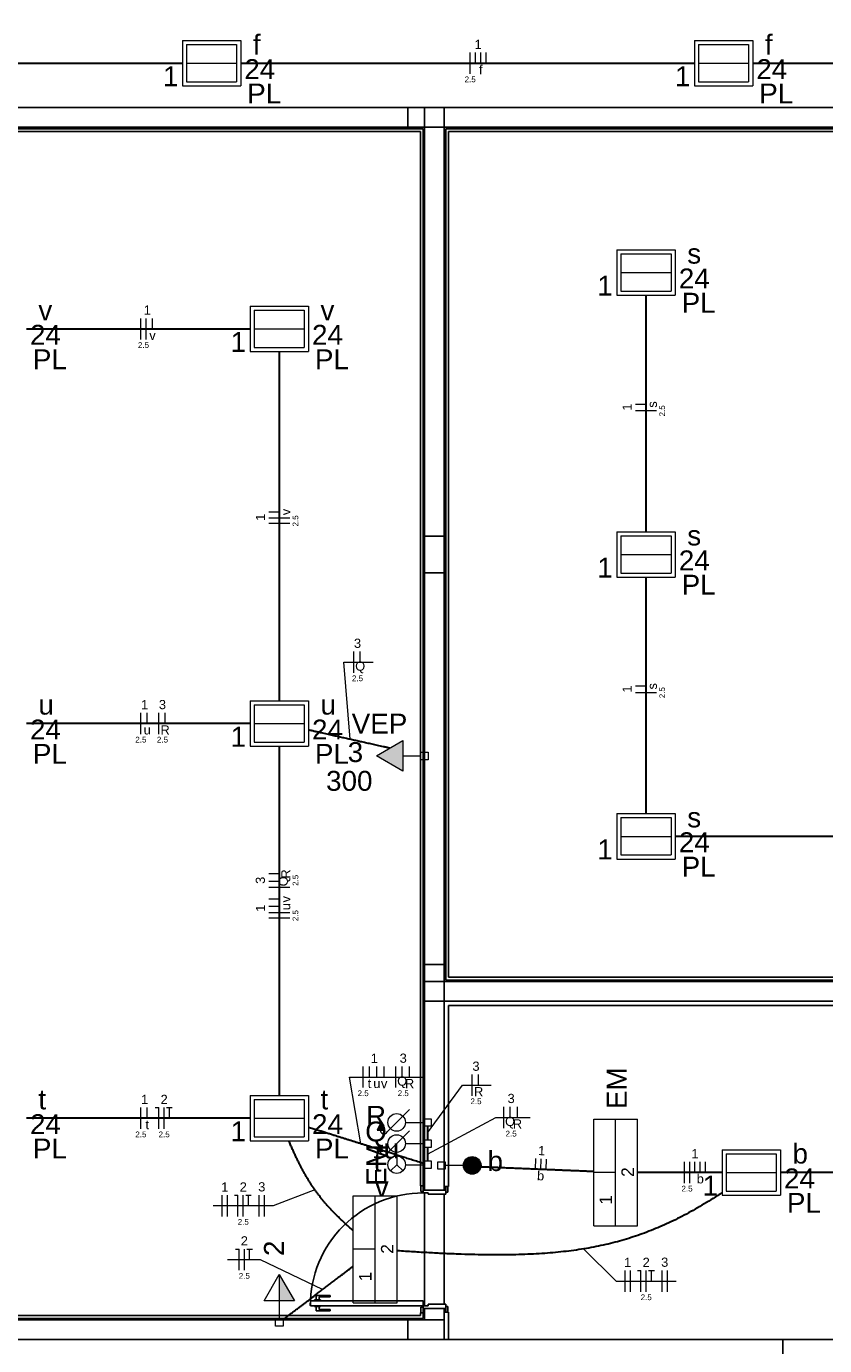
# Model space of a CAD drawing. Header units: millimetres. Extents: x -35 to 343, y 0 to 93.
# Tile 19 of 128: x -22.1 to -14.55, y 61.45 to 73.93. Entities that reach past the tile are written whole.
import ezdxf

# ---------------------------------------------------------------- set-up
doc = ezdxf.new("R2010")
doc.units = ezdxf.units.MM
for name, color, linetype, lineweight in [('EL-Condutos', 3, 'Continuous', 30), ('EL-Fios', 1, 'Continuous', 20), ('EL-Textos fios', 1, 'Continuous', 20), ('EL-Textos pontos', 2, 'Continuous', 20), ('P-SIMBOL', 3, 'Continuous', 20)]:
    doc.layers.add(name, color=color, linetype=linetype, lineweight=lineweight)
doc.styles.add('Arial', font='arial.ttf')

msp = doc.modelspace()

# ---------------------------------------------------------------- hatches: boundary and pattern name
at = {"layer": 'P-SIMBOL', "linetype": 'Continuous'}
for points in [[(-18.53902, 67.16839), (-18.78902, 67.02339), (-18.53902, 66.87939)], [(-18.75302, 63.54439), (-18.78002, 63.48539), (-18.72702, 63.48539)], [(-18.75302, 63.34439), (-18.78002, 63.28539), (-18.72702, 63.28539)], [(-17.88302, 63.23339), (-17.88302, 63.15039), (-17.96702, 63.15039), (-17.96602, 63.16339), (-17.95902, 63.18639), (-17.95102, 63.20039), (-17.94102, 63.21039), (-17.92702, 63.22139), (-17.91002, 63.22939), (-17.89302, 63.23339), (-17.88302, 63.23339)], [(-17.88302, 63.06739), (-17.88302, 63.15039), (-17.96702, 63.15039), (-17.96602, 63.13739), (-17.95902, 63.11539), (-17.95102, 63.10139), (-17.94102, 63.09039), (-17.92702, 63.07939), (-17.91002, 63.07139), (-17.89302, 63.06739), (-17.88302, 63.06739)], [(-17.88302, 63.23339), (-17.88302, 63.15039), (-17.80002, 63.15039), (-17.80102, 63.16339), (-17.80802, 63.18639), (-17.81602, 63.20039), (-17.82502, 63.21039), (-17.83902, 63.22139), (-17.85702, 63.22939), (-17.87402, 63.23339), (-17.88302, 63.23339)], [(-17.88302, 63.06739), (-17.88302, 63.15039), (-17.80002, 63.15039), (-17.80102, 63.13739), (-17.80802, 63.11539), (-17.81602, 63.10139), (-17.82502, 63.09039), (-17.83902, 63.07939), (-17.85702, 63.07139), (-17.87402, 63.06739), (-17.88302, 63.06739)], [(-19.70702, 61.86939), (-19.70702, 62.11939), (-19.56202, 61.86939)]]:
    msp.add_hatch(color=256, dxfattribs=at).paths.add_polyline_path(points)

# ---------------------------------------------------------------- linework, layer by layer
at = {"color": 1}
for p, q in [((-18.49302, 73.15739), (-22.20002, 73.15739)), ((-18.14702, 73.15739), (-18.49302, 73.15739)), ((-18.49302, 73.15739), (-18.49302, 72.97039)), ((-18.49302, 72.97039), (-18.49302, 73.15739)), ((-12.68002, 73.15739), (-18.33302, 73.15739)), ((-18.33302, 73.15739), (-18.33302, 69.10339)), ((-18.14702, 72.97039), (-18.14702, 73.15739)), ((-18.33302, 72.97039), (-26.41302, 72.97039)), ((-18.34702, 72.95739), (-26.40002, 72.95739)), ((-26.37302, 72.93039), (-18.37302, 72.93039)), ((-22.20002, 72.97039), (-18.49302, 72.97039)), ((-18.49302, 72.97039), (-18.14702, 72.97039)), ((-18.37302, 72.93039), (-18.37302, 62.95739)), ((-18.34702, 62.95739), (-18.34702, 72.95739)), ((-18.14702, 72.97039), (-12.68002, 72.97039)), ((-18.14702, 69.10339), (-18.14702, 72.97039)), ((-6.88002, 72.95739), (-18.13302, 72.95739)), ((-18.13302, 72.95739), (-18.13302, 64.90339)), ((-18.10702, 72.93039), (-6.90702, 72.93039)), ((-18.10702, 64.93039), (-18.10702, 72.93039)), ((-18.14702, 69.10339), (-18.33302, 69.10339)), ((-18.33302, 69.10339), (-18.33302, 68.75739)), ((-18.33302, 69.10339), (-18.14702, 69.10339)), ((-18.33302, 64.89039), (-18.33302, 69.10339)), ((-18.14702, 68.75739), (-18.14702, 69.10339)), ((-18.14702, 69.10339), (-18.14702, 64.89039)), ((-18.33302, 68.75739), (-18.14702, 68.75739)), ((-18.14702, 68.75739), (-18.33302, 68.75739)), ((-18.33302, 68.75739), (-18.33302, 65.05039)), ((-18.14702, 65.05039), (-18.14702, 68.75739)), ((-18.14702, 65.05039), (-18.33302, 65.05039)), ((-18.33302, 65.05039), (-18.33302, 64.70339)), ((-18.33302, 65.05039), (-18.14702, 65.05039)), ((-18.14702, 64.70339), (-18.14702, 65.05039)), ((-18.13302, 64.90339), (-8.13302, 64.90339)), ((-8.13302, 64.93039), (-18.10702, 64.93039)), ((-18.33302, 64.89039), (-18.33302, 62.91739)), ((-18.33302, 64.89039), (-12.68002, 64.89039)), ((-18.33302, 64.70339), (-18.14702, 64.70339)), ((-18.14702, 62.91739), (-18.14702, 64.70339)), ((-18.14702, 64.70339), (-12.68002, 64.70339)), ((-18.10702, 64.66339), (-18.10702, 62.95039)), ((-8.12702, 64.66339), (-18.10702, 64.66339)), ((-18.37302, 62.95739), (-18.36702, 62.95739)), ((-18.36702, 62.95739), (-18.34702, 62.95739)), ((-18.36702, 62.90339), (-18.36702, 62.95739)), ((-18.34702, 62.90339), (-18.36702, 62.90339)), ((-18.34702, 62.95739), (-18.33302, 62.95739)), ((-18.34702, 62.95739), (-18.34702, 62.90339)), ((-18.34702, 62.91739), (-18.13302, 62.91739)), ((-18.34702, 62.89039), (-18.34702, 62.90339)), ((-18.14702, 62.95039), (-18.13302, 62.95039)), ((-18.13302, 62.95039), (-18.11302, 62.95039)), ((-18.13302, 62.89739), (-18.13302, 62.95039)), ((-18.11302, 62.89739), (-18.13302, 62.89739)), ((-18.13302, 62.89739), (-18.13302, 62.87739)), ((-18.11302, 62.95039), (-18.10702, 62.95039)), ((-18.11302, 62.95039), (-18.11302, 62.89739)), ((-18.30002, 62.89039), (-18.34702, 62.89039)), ((-18.33302, 61.82339), (-18.33302, 62.89039)), ((-18.30002, 62.87739), (-18.30002, 62.89039)), ((-18.13302, 62.87739), (-18.30002, 62.87739)), ((-18.14702, 61.83739), (-18.14702, 62.87739)), ((-19.22602, 61.91939), (-19.35802, 61.91939)), ((-19.35802, 61.91939), (-19.35802, 61.87739)), ((-19.33102, 61.87739), (-19.33102, 61.90739)), ((-19.33102, 61.90739), (-19.22602, 61.90739)), ((-19.22602, 61.90739), (-19.22602, 61.91939)), ((-19.41302, 61.87039), (-18.34702, 61.87039)), ((-19.41302, 61.82339), (-19.41302, 61.87039)), ((-18.34702, 61.82339), (-19.41302, 61.82339)), ((-19.37302, 61.87039), (-19.37302, 61.87739)), ((-19.37302, 61.87739), (-19.34502, 61.87739)), ((-19.37302, 61.82339), (-19.37302, 61.81739)), ((-19.37302, 61.81739), (-19.34502, 61.81739)), ((-19.35802, 61.77439), (-19.35802, 61.81739)), ((-19.22602, 61.77439), (-19.35802, 61.77439)), ((-19.34502, 61.87739), (-19.31702, 61.87739)), ((-19.34502, 61.81739), (-19.31702, 61.81739)), ((-19.33102, 61.81739), (-19.33102, 61.78739)), ((-19.33102, 61.78739), (-19.22602, 61.78739)), ((-19.31702, 61.87739), (-19.31702, 61.87039)), ((-19.31702, 61.81739), (-19.31702, 61.82339)), ((-19.22602, 61.78739), (-19.22602, 61.77439)), ((-18.36702, 61.75739), (-18.36702, 61.81039)), ((-18.36702, 61.81039), (-18.34702, 61.81039)), ((-18.34702, 61.87039), (-18.34702, 61.82339)), ((-18.34702, 61.82339), (-18.30002, 61.82339)), ((-18.34702, 61.81039), (-18.34702, 61.82339)), ((-18.34702, 61.81039), (-18.34702, 61.75739)), ((-18.13302, 61.79739), (-18.34702, 61.79739)), ((-18.33302, 61.79739), (-18.33302, 61.69039)), ((-18.30002, 61.83739), (-18.13302, 61.83739)), ((-18.30002, 61.82339), (-18.30002, 61.83739)), ((-18.14702, 61.69039), (-18.14702, 61.79739)), ((-18.13302, 61.83739), (-18.13302, 61.81739)), ((-18.13302, 61.81739), (-18.11302, 61.81739)), ((-18.13302, 61.76339), (-18.13302, 61.81739)), ((-18.11302, 61.81739), (-18.11302, 61.76339)), ((-26.41302, 61.69039), (-18.33302, 61.69039)), ((-26.40002, 61.70339), (-18.34702, 61.70339)), ((-18.37302, 61.73039), (-26.37302, 61.73039)), ((-18.49302, 61.69039), (-22.20002, 61.69039)), ((-18.14702, 61.69039), (-18.49302, 61.69039)), ((-18.49302, 61.69039), (-18.49302, 61.50339)), ((-18.49302, 61.50339), (-18.49302, 61.69039)), ((-18.37302, 61.75739), (-18.37302, 61.73039)), ((-18.36702, 61.75739), (-18.37302, 61.75739)), ((-18.34702, 61.75739), (-18.36702, 61.75739)), ((-18.33302, 61.75739), (-18.34702, 61.75739)), ((-18.34702, 61.70339), (-18.34702, 61.75739)), ((-18.33302, 61.69039), (-18.14702, 61.69039)), ((-18.14702, 61.76339), (-18.13302, 61.76339)), ((-18.14702, 61.50339), (-18.14702, 61.69039)), ((-18.11302, 61.76339), (-18.13302, 61.76339)), ((-18.11302, 61.76339), (-18.10702, 61.76339)), ((-18.10702, 61.76339), (-18.10702, 61.50339)), ((-22.20002, 61.50339), (-18.49302, 61.50339)), ((-18.49302, 61.50339), (-18.14702, 61.50339)), ((-18.14702, 61.50339), (-18.10702, 61.50339)), ((-18.10702, 61.50339), (-12.68002, 61.50339)), ((-14.94702, 61.50339), (-14.94702, 61.33039))]:
    msp.add_line(p, q, dxfattribs=at)
msp.add_arc((-18.34702, 61.82339), 1.06667, 89.9678, 179.968, dxfattribs=at)
at = {"layer": 'EL-Condutos', "linetype": 'Continuous'}
for points in [[(-24.12718, 73.57739), (-23.91945, 73.57739), (-23.73049, 73.57739), (-23.55898, 73.57739), (-23.40358, 73.57739), (-23.26293, 73.57739), (-23.1357, 73.57739), (-23.02055, 73.57739), (-22.91614, 73.57739), (-22.82112, 73.57739), (-22.73415, 73.57739), (-22.65389, 73.57739), (-22.579, 73.57739), (-22.50814, 73.57739), (-22.43997, 73.57739), (-22.37314, 73.57739), (-22.30631, 73.57739), (-22.23815, 73.57739), (-22.1673, 73.57739), (-22.09244, 73.57739), (-22.01221, 73.57739), (-21.92527, 73.57739), (-21.83029, 73.57739), (-21.72591, 73.57739), (-21.61081, 73.57739), (-21.48364, 73.57739), (-21.34305, 73.57739), (-21.18771, 73.57739), (-21.01627, 73.57739), (-20.8274, 73.57739), (-20.61974, 73.57739)], [(-20.07109, 73.57739), (-19.85616, 73.57739), (-19.65611, 73.57739), (-19.46989, 73.57739), (-19.29644, 73.57739), (-19.13468, 73.57739), (-18.98356, 73.57739), (-18.84201, 73.57739), (-18.70898, 73.57739), (-18.58338, 73.57739), (-18.46417, 73.57739), (-18.35028, 73.57739), (-18.24064, 73.57739), (-18.1342, 73.57739), (-18.02989, 73.57739), (-17.92664, 73.57739), (-17.8234, 73.57739), (-17.71909, 73.57739), (-17.61266, 73.57739), (-17.50305, 73.57739), (-17.38918, 73.57739), (-17.27, 73.57739), (-17.14445, 73.57739), (-17.01145, 73.57739), (-16.86995, 73.57739), (-16.71889, 73.57739), (-16.55719, 73.57739), (-16.3838, 73.57739), (-16.19765, 73.57739), (-15.99769, 73.57739), (-15.78284, 73.57739)], [(-15.22705, 73.57739), (-15.00248, 73.57739), (-14.78774, 73.57739), (-14.58212, 73.57739), (-14.38493, 73.57739), (-14.19547, 73.57739), (-14.01302, 73.57739), (-13.83689, 73.57739), (-13.66637, 73.57739), (-13.50075, 73.57739), (-13.33935, 73.57739), (-13.18145, 73.57739), (-13.02635, 73.57739), (-12.87334, 73.57739), (-12.72173, 73.57739), (-12.57081, 73.57739), (-12.41987, 73.57739), (-12.26822, 73.57739), (-12.11515, 73.57739), (-11.95996, 73.57739), (-11.80195, 73.57739), (-11.6404, 73.57739), (-11.47463, 73.57739), (-11.30392, 73.57739), (-11.12757, 73.57739), (-10.94488, 73.57739), (-10.75515, 73.57739), (-10.55767, 73.57739), (-10.35174, 73.57739), (-10.13666, 73.57739), (-9.91172, 73.57739)], [(-16.24002, 69.14465), (-16.24002, 69.24717), (-16.24002, 69.34392), (-16.24002, 69.4353), (-16.24002, 69.52172), (-16.24002, 69.60361), (-16.24002, 69.68136), (-16.24002, 69.7554), (-16.24002, 69.82613), (-16.24002, 69.89398), (-16.24002, 69.95935), (-16.24002, 70.02266), (-16.24002, 70.08431), (-16.24002, 70.14473), (-16.24002, 70.20433), (-16.24002, 70.26352), (-16.24002, 70.32271), (-16.24002, 70.38231), (-16.24002, 70.44274), (-16.24002, 70.50442), (-16.24002, 70.56775), (-16.24002, 70.63315), (-16.24002, 70.70103), (-16.24002, 70.7718), (-16.24002, 70.84588), (-16.24002, 70.92369), (-16.24002, 71.00563), (-16.24002, 71.09211), (-16.24002, 71.18355), (-16.24002, 71.28037), (-16.24002, 71.38298)], [(-22.09638, 71.06339), (-22.00123, 71.06339), (-21.91121, 71.06339), (-21.82593, 71.06339), (-21.74504, 71.06339), (-21.66816, 71.06339), (-21.59493, 71.06339), (-21.525, 71.06339), (-21.45798, 71.06339), (-21.39352, 71.06339), (-21.33126, 71.06339), (-21.27082, 71.06339), (-21.21184, 71.06339), (-21.15396, 71.06339), (-21.0968, 71.06339), (-21.04002, 71.06339), (-20.98323, 71.06339), (-20.92608, 71.06339), (-20.86819, 71.06339), (-20.80921, 71.06339), (-20.74877, 71.06339), (-20.68651, 71.06339), (-20.62205, 71.06339), (-20.55503, 71.06339), (-20.4851, 71.06339), (-20.41187, 71.06339), (-20.335, 71.06339), (-20.2541, 71.06339), (-20.16882, 71.06339), (-20.0788, 71.06339), (-19.98366, 71.06339)], [(-19.70702, 70.84819), (-19.70702, 70.69444), (-19.70702, 70.54973), (-19.70702, 70.41341), (-19.70702, 70.28484), (-19.70702, 70.16338), (-19.70702, 70.04837), (-19.70702, 69.93917), (-19.70702, 69.83514), (-19.70702, 69.73562), (-19.70702, 69.63998), (-19.70702, 69.54757), (-19.70702, 69.45774), (-19.70702, 69.36984), (-19.70702, 69.28323), (-19.70702, 69.19727), (-19.70702, 69.1113), (-19.70702, 69.02468), (-19.70702, 68.93677), (-19.70702, 68.84692), (-19.70702, 68.75448), (-19.70702, 68.65881), (-19.70702, 68.55926), (-19.70702, 68.45518), (-19.70702, 68.34594), (-19.70702, 68.23087), (-19.70702, 68.10935), (-19.70702, 67.98072), (-19.70702, 67.84433), (-19.70702, 67.69954), (-19.70702, 67.54571)], [(-16.24002, 66.47781), (-16.24002, 66.58041), (-16.24002, 66.67723), (-16.24002, 66.76867), (-16.24002, 66.85516), (-16.24002, 66.93709), (-16.24002, 67.0149), (-16.24002, 67.08898), (-16.24002, 67.15976), (-16.24002, 67.22764), (-16.24002, 67.29303), (-16.24002, 67.35636), (-16.24002, 67.41804), (-16.24002, 67.47847), (-16.24002, 67.53808), (-16.24002, 67.59727), (-16.24002, 67.65645), (-16.24002, 67.71605), (-16.24002, 67.77647), (-16.24002, 67.83813), (-16.24002, 67.90143), (-16.24002, 67.9668), (-16.24002, 68.03465), (-16.24002, 68.10538), (-16.24002, 68.17942), (-16.24002, 68.25718), (-16.24002, 68.33906), (-16.24002, 68.42548), (-16.24002, 68.51686), (-16.24002, 68.61361), (-16.24002, 68.71614)], [(-19.98366, 67.33039), (-20.0788, 67.33039), (-20.16882, 67.33039), (-20.2541, 67.33039), (-20.335, 67.33039), (-20.41187, 67.33039), (-20.4851, 67.33039), (-20.55503, 67.33039), (-20.62205, 67.33039), (-20.68651, 67.33039), (-20.74877, 67.33039), (-20.80921, 67.33039), (-20.86819, 67.33039), (-20.92608, 67.33039), (-20.98323, 67.33039), (-21.04002, 67.33039), (-21.0968, 67.33039), (-21.15396, 67.33039), (-21.21184, 67.33039), (-21.27082, 67.33039), (-21.33126, 67.33039), (-21.39353, 67.33039), (-21.45798, 67.33039), (-21.525, 67.33039), (-21.59493, 67.33039), (-21.66816, 67.33039), (-21.74504, 67.33039), (-21.82593, 67.33039), (-21.91121, 67.33039), (-22.00124, 67.33039), (-22.09638, 67.33039)], [(-18.66279, 67.09731), (-18.6931, 67.1041), (-18.72229, 67.11064), (-18.75045, 67.11695), (-18.77767, 67.12305), (-18.80403, 67.12895), (-18.82961, 67.13468), (-18.8545, 67.14025), (-18.87879, 67.14568), (-18.90255, 67.151), (-18.92588, 67.15622), (-18.94885, 67.16136), (-18.97156, 67.16644), (-18.99408, 67.17147), (-19.0165, 67.17648), (-19.03892, 67.18149), (-19.0614, 67.18651), (-19.08404, 67.19157), (-19.10692, 67.19667), (-19.13013, 67.20185), (-19.15374, 67.20712), (-19.17786, 67.2125), (-19.20255, 67.21801), (-19.2279, 67.22366), (-19.25401, 67.22948), (-19.28095, 67.23548), (-19.3088, 67.24169), (-19.33767, 67.24812), (-19.36761, 67.2548), (-19.39874, 67.26173), (-19.43111, 67.26894)], [(-19.70702, 67.11507), (-19.70702, 66.96124), (-19.70702, 66.81645), (-19.70702, 66.68007), (-19.70702, 66.55143), (-19.70702, 66.42991), (-19.70702, 66.31485), (-19.70702, 66.2056), (-19.70702, 66.10153), (-19.70702, 66.00198), (-19.70702, 65.9063), (-19.70702, 65.81387), (-19.70702, 65.72401), (-19.70702, 65.6361), (-19.70702, 65.54948), (-19.70702, 65.46352), (-19.70702, 65.37755), (-19.70702, 65.29094), (-19.70702, 65.20305), (-19.70702, 65.11321), (-19.70702, 65.0208), (-19.70702, 64.92516), (-19.70702, 64.82564), (-19.70702, 64.72161), (-19.70702, 64.61241), (-19.70702, 64.49741), (-19.70702, 64.37594), (-19.70702, 64.24737), (-19.70702, 64.11106), (-19.70702, 63.96635), (-19.70702, 63.81259)], [(-12.78462, 66.26339), (-12.93082, 66.26339), (-13.06868, 66.26339), (-13.1988, 66.26339), (-13.32177, 66.26339), (-13.43819, 66.26339), (-13.54866, 66.26339), (-13.65376, 66.26339), (-13.7541, 66.26339), (-13.85027, 66.26339), (-13.94287, 66.26339), (-14.0325, 66.26339), (-14.11974, 66.26339), (-14.2052, 66.26339), (-14.28947, 66.26339), (-14.37314, 66.26339), (-14.45682, 66.26339), (-14.5411, 66.26339), (-14.62657, 66.26339), (-14.71383, 66.26339), (-14.80348, 66.26339), (-14.89611, 66.26339), (-14.99231, 66.26339), (-15.09269, 66.26339), (-15.19784, 66.26339), (-15.30836, 66.26339), (-15.42483, 66.26339), (-15.54787, 66.26339), (-15.67805, 66.26339), (-15.81598, 66.26339), (-15.96226, 66.26339)], [(-19.98366, 63.59739), (-20.0788, 63.59739), (-20.16882, 63.59739), (-20.2541, 63.59739), (-20.335, 63.59739), (-20.41187, 63.59739), (-20.4851, 63.59739), (-20.55503, 63.59739), (-20.62205, 63.59739), (-20.68651, 63.59739), (-20.74877, 63.59739), (-20.80921, 63.59739), (-20.86819, 63.59739), (-20.92608, 63.59739), (-20.98323, 63.59739), (-21.04002, 63.59739), (-21.0968, 63.59739), (-21.15396, 63.59739), (-21.21184, 63.59739), (-21.27082, 63.59739), (-21.33126, 63.59739), (-21.39353, 63.59739), (-21.45798, 63.59739), (-21.525, 63.59739), (-21.59493, 63.59739), (-21.66816, 63.59739), (-21.74504, 63.59739), (-21.82593, 63.59739), (-21.91121, 63.59739), (-22.00124, 63.59739), (-22.09638, 63.59739)], [(-18.30702, 63.52148), (-18.30702, 63.51602), (-18.30702, 63.51081), (-18.30702, 63.50581), (-18.30702, 63.50103), (-18.30702, 63.49643), (-18.30702, 63.492), (-18.30702, 63.48773), (-18.30702, 63.4836), (-18.30702, 63.47959), (-18.30702, 63.47568), (-18.30702, 63.47185), (-18.30702, 63.4681), (-18.30702, 63.46439), (-18.30702, 63.46072), (-18.30702, 63.45706), (-18.30702, 63.4534), (-18.30702, 63.44972), (-18.30702, 63.44601), (-18.30702, 63.44224), (-18.30702, 63.4384), (-18.30702, 63.43447), (-18.30702, 63.43044), (-18.30702, 63.42628), (-18.30702, 63.42198), (-18.30702, 63.41753), (-18.30702, 63.4129), (-18.30702, 63.40807), (-18.30702, 63.40304), (-18.30702, 63.39778), (-18.30702, 63.39228)], [(-18.34144, 63.16821), (-18.39618, 63.18541), (-18.44799, 63.2017), (-18.49703, 63.21711), (-18.5435, 63.23171), (-18.58756, 63.24556), (-18.62941, 63.25871), (-18.6692, 63.27122), (-18.70713, 63.28314), (-18.74338, 63.29453), (-18.77811, 63.30545), (-18.81152, 63.31595), (-18.84377, 63.32609), (-18.87505, 63.33592), (-18.90554, 63.3455), (-18.93541, 63.35489), (-18.96485, 63.36414), (-18.99402, 63.37331), (-19.02312, 63.38245), (-19.05232, 63.39163), (-19.08179, 63.40089), (-19.11172, 63.4103), (-19.14228, 63.4199), (-19.17366, 63.42976), (-19.20603, 63.43994), (-19.23957, 63.45048), (-19.27446, 63.46144), (-19.31087, 63.47289), (-19.34899, 63.48487), (-19.389, 63.49744), (-19.43107, 63.51067)], [(-19.0076, 62.5321), (-19.03959, 62.56059), (-19.07025, 62.58848), (-19.09965, 62.61585), (-19.12784, 62.64274), (-19.15488, 62.66923), (-19.18081, 62.69537), (-19.20571, 62.72123), (-19.22961, 62.74687), (-19.25258, 62.77236), (-19.27466, 62.79775), (-19.29593, 62.82311), (-19.31642, 62.8485), (-19.3362, 62.87398), (-19.35532, 62.89963), (-19.37384, 62.92549), (-19.39181, 62.95163), (-19.40928, 62.97812), (-19.42631, 63.00501), (-19.44296, 63.03238), (-19.45928, 63.06028), (-19.47533, 63.08877), (-19.49116, 63.11792), (-19.50682, 63.1478), (-19.52237, 63.17845), (-19.53787, 63.20995), (-19.55338, 63.24236), (-19.56893, 63.27575), (-19.5846, 63.31016), (-19.60044, 63.34567), (-19.61649, 63.38235)], [(-18.30702, 63.32148), (-18.30702, 63.31602), (-18.30702, 63.31081), (-18.30702, 63.30581), (-18.30702, 63.30103), (-18.30702, 63.29643), (-18.30702, 63.292), (-18.30702, 63.28773), (-18.30702, 63.2836), (-18.30702, 63.27959), (-18.30702, 63.27568), (-18.30702, 63.27185), (-18.30702, 63.2681), (-18.30702, 63.26439), (-18.30702, 63.26072), (-18.30702, 63.25706), (-18.30702, 63.2534), (-18.30702, 63.24972), (-18.30702, 63.24601), (-18.30702, 63.24224), (-18.30702, 63.2384), (-18.30702, 63.23447), (-18.30702, 63.23044), (-18.30702, 63.22628), (-18.30702, 63.22198), (-18.30702, 63.21753), (-18.30702, 63.2129), (-18.30702, 63.20807), (-18.30702, 63.20304), (-18.30702, 63.19778), (-18.30702, 63.19228)], [(-16.73501, 63.09198), (-16.78378, 63.094), (-16.83033, 63.09592), (-16.87478, 63.09775), (-16.91727, 63.09951), (-16.95796, 63.10118), (-16.99697, 63.10279), (-17.03446, 63.10434), (-17.07057, 63.10582), (-17.10543, 63.10726), (-17.13918, 63.10864), (-17.17198, 63.10999), (-17.20396, 63.1113), (-17.23525, 63.11258), (-17.26602, 63.11384), (-17.29639, 63.11508), (-17.3265, 63.11631), (-17.35651, 63.11753), (-17.38654, 63.11875), (-17.41675, 63.11998), (-17.44728, 63.12122), (-17.47825, 63.12247), (-17.50983, 63.12375), (-17.54214, 63.12505), (-17.57534, 63.12639), (-17.60955, 63.12777), (-17.64493, 63.1292), (-17.68162, 63.13067), (-17.71975, 63.13221), (-17.75948, 63.1338), (-17.80093, 63.13547)], [(-15.51958, 63.08339), (-15.55168, 63.08339), (-15.58245, 63.08339), (-15.612, 63.08339), (-15.64042, 63.08339), (-15.66782, 63.08339), (-15.69429, 63.08339), (-15.71995, 63.08339), (-15.74489, 63.08339), (-15.76921, 63.08339), (-15.79302, 63.08339), (-15.81642, 63.08339), (-15.83951, 63.08339), (-15.86239, 63.08339), (-15.88516, 63.08339), (-15.90793, 63.08339), (-15.9308, 63.08339), (-15.95387, 63.08339), (-15.97724, 63.08339), (-16.00102, 63.08339), (-16.0253, 63.08339), (-16.05019, 63.08339), (-16.07578, 63.08339), (-16.1022, 63.08339), (-16.12952, 63.08339), (-16.15786, 63.08339), (-16.18732, 63.08339), (-16.218, 63.08339), (-16.25, 63.08339), (-16.28342, 63.08339), (-16.31837, 63.08339)], [(-9.79879, 63.08339), (-10.04103, 63.08339), (-10.26879, 63.08339), (-10.48312, 63.08339), (-10.68504, 63.08339), (-10.87559, 63.08339), (-11.0558, 63.08339), (-11.22671, 63.08339), (-11.38934, 63.08339), (-11.54475, 63.08339), (-11.69395, 63.08339), (-11.83799, 63.08339), (-11.97789, 63.08339), (-12.11469, 63.08339), (-12.24943, 63.08339), (-12.38314, 63.08339), (-12.51685, 63.08339), (-12.6516, 63.08339), (-12.78842, 63.08339), (-12.92834, 63.08339), (-13.0724, 63.08339), (-13.22164, 63.08339), (-13.37708, 63.08339), (-13.53976, 63.08339), (-13.71072, 63.08339), (-13.89099, 63.08339), (-14.0816, 63.08339), (-14.28358, 63.08339), (-14.49798, 63.08339), (-14.72582, 63.08339), (-14.96814, 63.08339)], [(-15.51868, 62.89355), (-15.60505, 62.83811), (-15.69028, 62.78585), (-15.77462, 62.73669), (-15.85829, 62.69057), (-15.94155, 62.64742), (-16.02462, 62.60719), (-16.10776, 62.56979), (-16.1912, 62.53517), (-16.27517, 62.50326), (-16.35993, 62.47399), (-16.44571, 62.4473), (-16.53276, 62.42312), (-16.6213, 62.40139), (-16.71159, 62.38204), (-16.80386, 62.36501), (-16.89835, 62.35022), (-16.9953, 62.33761), (-17.09496, 62.32712), (-17.19756, 62.31869), (-17.30334, 62.31223), (-17.41255, 62.3077), (-17.52542, 62.30502), (-17.6422, 62.30412), (-17.76312, 62.30495), (-17.88842, 62.30743), (-18.01835, 62.3115), (-18.15315, 62.3171), (-18.29304, 62.32415), (-18.43829, 62.3326), (-18.58912, 62.34237)], [(-19.67165, 61.69042), (-19.63848, 61.71578), (-19.607, 61.73984), (-19.57711, 61.76268), (-19.54872, 61.78438), (-19.52173, 61.80502), (-19.49602, 61.82466), (-19.47152, 61.8434), (-19.4481, 61.86129), (-19.42569, 61.87843), (-19.40416, 61.89489), (-19.38344, 61.91073), (-19.3634, 61.92605), (-19.34397, 61.94091), (-19.32503, 61.9554), (-19.30649, 61.96958), (-19.28824, 61.98354), (-19.27019, 61.99735), (-19.25223, 62.01109), (-19.23428, 62.02483), (-19.21622, 62.03865), (-19.19796, 62.05262), (-19.17939, 62.06683), (-19.16043, 62.08135), (-19.14096, 62.09626), (-19.12089, 62.11163), (-19.10012, 62.12753), (-19.07854, 62.14405), (-19.05607, 62.16126), (-19.03259, 62.17924), (-19.00802, 62.19807)]]:
    msp.add_spline(points, degree=3, dxfattribs=at)
at = {"layer": 'EL-Fios'}
for p, q in [((-17.90202, 73.47739), (-17.90202, 73.67739)), ((-17.85202, 73.57739), (-17.85202, 73.67739)), ((-17.80202, 73.57739), (-17.80202, 73.67739)), ((-17.75202, 73.57739), (-17.75202, 73.67739)), ((-21.01502, 70.96339), (-21.01502, 71.16339)), ((-20.96502, 70.96339), (-20.96502, 71.16339)), ((-20.90502, 71.06339), (-20.90502, 71.16339)), ((-16.24002, 70.34839), (-16.34002, 70.34839)), ((-16.14002, 70.28839), (-16.34002, 70.28839)), ((-19.70702, 69.33139), (-19.80702, 69.33139)), ((-19.60702, 69.27239), (-19.80702, 69.27239)), ((-19.60702, 69.22239), (-19.80702, 69.22239)), ((-19.00202, 67.81039), (-19.00202, 68.01039)), ((-18.94202, 67.91039), (-18.94202, 68.01039)), ((-16.24002, 67.68239), (-16.34002, 67.68239)), ((-16.14002, 67.62239), (-16.34002, 67.62239)), ((-21.01502, 67.23039), (-21.01502, 67.43039)), ((-20.95502, 67.33039), (-20.95502, 67.43039)), ((-20.84502, 67.23039), (-20.84502, 67.43039)), ((-20.78602, 67.33039), (-20.78602, 67.43039)), ((-19.70702, 65.90739), (-19.80702, 65.90739)), ((-19.70702, 65.83739), (-19.80702, 65.83739)), ((-19.60702, 65.77839), (-19.80702, 65.77839)), ((-19.70702, 65.66839), (-19.80702, 65.66839)), ((-19.70702, 65.59839), (-19.80702, 65.59839)), ((-19.60702, 65.53839), (-19.80702, 65.53839)), ((-19.60702, 65.48839), (-19.80702, 65.48839)), ((-18.91402, 63.88639), (-18.91402, 64.08639)), ((-18.85402, 63.98639), (-18.85402, 64.08639)), ((-18.78402, 63.98639), (-18.78402, 64.08639)), ((-18.71502, 63.98639), (-18.71502, 64.08639)), ((-18.60502, 63.88639), (-18.60502, 64.08639)), ((-18.54502, 63.98639), (-18.54502, 64.08639)), ((-18.47502, 63.98639), (-18.47502, 64.08639)), ((-17.88202, 63.80939), (-17.88202, 64.00939)), ((-17.82202, 63.90939), (-17.82202, 64.00939)), ((-21.01502, 63.49739), (-21.01502, 63.69739)), ((-20.95502, 63.59739), (-20.95502, 63.69739)), ((-20.87902, 63.69739), (-20.84502, 63.69739)), ((-20.84502, 63.49739), (-20.84502, 63.69739)), ((-20.79502, 63.49739), (-20.79502, 63.69739)), ((-20.77202, 63.69739), (-20.71902, 63.69739)), ((-20.74502, 63.59739), (-20.74502, 63.69739)), ((-17.58502, 63.50439), (-17.58502, 63.70439)), ((-17.52502, 63.60439), (-17.52502, 63.70439)), ((-17.45502, 63.60439), (-17.45502, 63.70439)), ((-17.28402, 63.11439), (-17.28002, 63.21439)), ((-17.23402, 63.11239), (-17.23002, 63.21239)), ((-17.18402, 63.11039), (-17.18002, 63.21039)), ((-15.87702, 62.98339), (-15.87702, 63.18339)), ((-15.82702, 62.98339), (-15.82702, 63.18339)), ((-15.77702, 63.08339), (-15.77702, 63.18339)), ((-15.72702, 63.08339), (-15.72702, 63.18339)), ((-15.67702, 63.08339), (-15.67702, 63.18339)), ((-20.24702, 62.66839), (-20.24702, 62.86839)), ((-20.19702, 62.66839), (-20.19702, 62.86839)), ((-20.13102, 62.86839), (-20.09702, 62.86839)), ((-20.09702, 62.66839), (-20.09702, 62.86839)), ((-20.04702, 62.66839), (-20.04702, 62.86839)), ((-20.02402, 62.86839), (-19.97102, 62.86839)), ((-19.99702, 62.76839), (-19.99702, 62.86839)), ((-19.89702, 62.66839), (-19.89702, 62.86839)), ((-19.84702, 62.66839), (-19.84702, 62.86839)), ((-20.12002, 62.35839), (-20.08702, 62.35839)), ((-20.08702, 62.15839), (-20.08702, 62.35839)), ((-20.03702, 62.15839), (-20.03702, 62.35839)), ((-20.01302, 62.35839), (-19.96002, 62.35839)), ((-19.98702, 62.25839), (-19.98702, 62.35839)), ((-16.43802, 61.95539), (-16.43802, 62.15539)), ((-16.38802, 61.95539), (-16.38802, 62.15539)), ((-16.32102, 62.15539), (-16.28802, 62.15539)), ((-16.28802, 61.95539), (-16.28802, 62.15539)), ((-16.23802, 61.95539), (-16.23802, 62.15539)), ((-16.21502, 62.15539), (-16.16102, 62.15539)), ((-16.18802, 62.05539), (-16.18802, 62.15539)), ((-16.08802, 61.95539), (-16.08802, 62.15539)), ((-16.03802, 61.95539), (-16.03802, 62.15539))]:
    msp.add_line(p, q, dxfattribs=at)
at = {"layer": 'EL-Textos fios'}
for p, q in [((-19.03722, 67.18109), (-19.09602, 67.91039)), ((-19.09602, 67.91039), (-18.82022, 67.91039)), ((-18.93662, 63.35529), (-19.04302, 63.98639)), ((-19.04302, 63.98639), (-18.35642, 63.98639)), ((-18.30702, 63.45739), (-17.97602, 63.90939)), ((-17.97602, 63.90939), (-17.70342, 63.90939)), ((-18.30702, 63.25739), (-17.66002, 63.60439)), ((-17.66002, 63.60439), (-17.33642, 63.60439)), ((-19.37052, 62.92079), (-19.76342, 62.76839)), ((-19.76342, 62.76839), (-20.33062, 62.76839)), ((-16.83072, 62.36049), (-16.52162, 62.05539)), ((-19.88502, 62.25839), (-20.19502, 62.25839)), ((-19.29882, 61.97549), (-19.88502, 62.25839)), ((-16.52162, 62.05539), (-15.95442, 62.05539))]:
    msp.add_line(p, q, dxfattribs=at)
at = {"layer": 'P-SIMBOL'}
for p, q in [((-20.62202, 73.79239), (-20.07102, 73.79239)), ((-20.62202, 73.79239), (-20.62202, 73.36239)), ((-20.58402, 73.75339), (-20.11002, 73.75339)), ((-20.58402, 73.75339), (-20.11002, 73.75339)), ((-20.58402, 73.75339), (-20.58402, 73.40039)), ((-20.11002, 73.75339), (-20.11002, 73.40039)), ((-20.07102, 73.79239), (-20.07102, 73.36239)), ((-15.78202, 73.79239), (-15.23102, 73.79239)), ((-15.78202, 73.79239), (-15.78202, 73.36239)), ((-15.74402, 73.75339), (-15.27002, 73.75339)), ((-15.74402, 73.75339), (-15.27002, 73.75339)), ((-15.74402, 73.75339), (-15.74402, 73.40039)), ((-15.27002, 73.75339), (-15.27002, 73.40039)), ((-15.23102, 73.79239), (-15.23102, 73.36239)), ((-20.58402, 73.57739), (-20.11002, 73.57739)), ((-15.74402, 73.57739), (-15.27002, 73.57739)), ((-20.58402, 73.40039), (-20.11002, 73.40039)), ((-15.74402, 73.40039), (-15.27002, 73.40039)), ((-20.62202, 73.36239), (-20.07102, 73.36239)), ((-15.78202, 73.36239), (-15.23102, 73.36239)), ((-16.51502, 71.81239), (-15.96502, 71.81239)), ((-16.51502, 71.81239), (-16.51502, 71.38239)), ((-16.47702, 71.77339), (-16.00302, 71.77339)), ((-16.47702, 71.77339), (-16.00302, 71.77339)), ((-16.47702, 71.77339), (-16.47702, 71.42039)), ((-16.00302, 71.77339), (-16.00302, 71.42039)), ((-15.96502, 71.81239), (-15.96502, 71.38239)), ((-16.47702, 71.59739), (-16.00302, 71.59739)), ((-16.51502, 71.38239), (-15.96502, 71.38239)), ((-16.47702, 71.42039), (-16.00302, 71.42039)), ((-19.98202, 71.27839), (-19.43102, 71.27839)), ((-19.98202, 71.27839), (-19.98202, 70.84839)), ((-19.43102, 71.27839), (-19.43102, 70.84839)), ((-19.94402, 71.24039), (-19.47002, 71.24039)), ((-19.94402, 71.24039), (-19.47002, 71.24039)), ((-19.94402, 71.24039), (-19.94402, 70.88739)), ((-19.47002, 71.24039), (-19.47002, 70.88739)), ((-19.94402, 71.06339), (-19.47002, 71.06339)), ((-19.94402, 70.88739), (-19.47002, 70.88739)), ((-19.98202, 70.84839), (-19.43102, 70.84839)), ((-16.51502, 69.14539), (-15.96502, 69.14539)), ((-16.51502, 69.14539), (-16.51502, 68.71539)), ((-15.96502, 69.14539), (-15.96502, 68.71539)), ((-16.47702, 69.10739), (-16.00302, 69.10739)), ((-16.47702, 69.10739), (-16.00302, 69.10739)), ((-16.47702, 69.10739), (-16.47702, 68.75339)), ((-16.00302, 69.10739), (-16.00302, 68.75339)), ((-16.47702, 68.93039), (-16.00302, 68.93039)), ((-16.51502, 68.71539), (-15.96502, 68.71539)), ((-16.47702, 68.75339), (-16.00302, 68.75339)), ((-19.98202, 67.54539), (-19.43102, 67.54539)), ((-19.98202, 67.54539), (-19.98202, 67.11539)), ((-19.43102, 67.54539), (-19.43102, 67.11539)), ((-19.94402, 67.50739), (-19.47002, 67.50739)), ((-19.94402, 67.50739), (-19.47002, 67.50739)), ((-19.94402, 67.50739), (-19.94402, 67.15339)), ((-19.47002, 67.50739), (-19.47002, 67.15339)), ((-19.94402, 67.33039), (-19.47002, 67.33039)), ((-19.94402, 67.15339), (-19.47002, 67.15339)), ((-18.78902, 67.02339), (-18.53902, 67.16839)), ((-18.53902, 67.16839), (-18.53902, 66.87939)), ((-19.98202, 67.11539), (-19.43102, 67.11539)), ((-18.53902, 66.87939), (-18.78902, 67.02339)), ((-18.53902, 67.02339), (-18.36902, 67.02339)), ((-18.36902, 66.98839), (-18.36902, 67.05939)), ((-18.36902, 67.05939), (-18.29802, 67.05939)), ((-18.29802, 67.05939), (-18.29802, 66.98839)), ((-18.29802, 66.98839), (-18.36902, 66.98839)), ((-16.51502, 66.47839), (-15.96502, 66.47839)), ((-16.51502, 66.47839), (-16.51502, 66.04839)), ((-16.47702, 66.44039), (-16.00302, 66.44039)), ((-16.47702, 66.44039), (-16.00302, 66.44039)), ((-16.47702, 66.44039), (-16.47702, 66.08739)), ((-16.00302, 66.44039), (-16.00302, 66.08739)), ((-15.96502, 66.47839), (-15.96502, 66.04839)), ((-16.47702, 66.26339), (-16.00302, 66.26339)), ((-16.51502, 66.04839), (-15.96502, 66.04839)), ((-16.47702, 66.08739), (-16.00302, 66.08739)), ((-19.98202, 63.81239), (-19.43102, 63.81239)), ((-19.98202, 63.81239), (-19.98202, 63.38239)), ((-19.94402, 63.77339), (-19.47002, 63.77339)), ((-19.94402, 63.77339), (-19.47002, 63.77339)), ((-19.94402, 63.77339), (-19.94402, 63.42039)), ((-19.47002, 63.77339), (-19.47002, 63.42039)), ((-19.43102, 63.81239), (-19.43102, 63.38239)), ((-18.65502, 63.49839), (-18.47502, 63.67839)), ((-19.94402, 63.59739), (-19.47002, 63.59739)), ((-18.75302, 63.54439), (-18.78002, 63.48539)), ((-18.75302, 63.54439), (-18.72702, 63.48539)), ((-18.51302, 63.55739), (-18.34202, 63.55739)), ((-18.34202, 63.52139), (-18.34202, 63.59239)), ((-18.34202, 63.59239), (-18.27102, 63.59239)), ((-18.27102, 63.52139), (-18.34202, 63.52139)), ((-18.27102, 63.59239), (-18.27102, 63.52139)), ((-16.73402, 63.58939), (-16.31902, 63.58939)), ((-16.73402, 62.57839), (-16.73402, 63.58939)), ((-16.52702, 62.57839), (-16.52702, 63.58939)), ((-16.31902, 62.57839), (-16.31902, 63.58939)), ((-19.94402, 63.42039), (-19.47002, 63.42039)), ((-18.78002, 63.48539), (-18.72702, 63.48539)), ((-18.68602, 63.46739), (-18.65502, 63.49839)), ((-18.65502, 63.29839), (-18.47502, 63.47839)), ((-19.98202, 63.38239), (-19.43102, 63.38239)), ((-18.75302, 63.34439), (-18.78002, 63.28539)), ((-18.78002, 63.28539), (-18.72702, 63.28539)), ((-18.75302, 63.34439), (-18.72702, 63.28539)), ((-18.68602, 63.26739), (-18.65502, 63.29839)), ((-18.51302, 63.35739), (-18.34202, 63.35739)), ((-18.34202, 63.32139), (-18.34202, 63.39239)), ((-18.34202, 63.39239), (-18.27102, 63.39239)), ((-18.27102, 63.32139), (-18.34202, 63.32139)), ((-18.27102, 63.39239), (-18.27102, 63.32139)), ((-15.52002, 63.29839), (-14.97002, 63.29839)), ((-15.52002, 63.29839), (-15.52002, 62.86839)), ((-14.97002, 63.29839), (-14.97002, 62.86839)), ((-18.59702, 63.15739), (-18.65502, 63.09839)), ((-18.59702, 63.24039), (-18.59702, 63.15739)), ((-18.59702, 63.15739), (-18.53702, 63.09839)), ((-18.51302, 63.15739), (-18.34202, 63.15739)), ((-18.34202, 63.12139), (-18.34202, 63.19239)), ((-18.34202, 63.19239), (-18.27102, 63.19239)), ((-18.27102, 63.19239), (-18.27102, 63.12139)), ((-18.20902, 63.11539), (-18.20902, 63.18539)), ((-18.20902, 63.18539), (-18.13802, 63.18539)), ((-18.13802, 63.18539), (-18.13802, 63.11539)), ((-17.96702, 63.15039), (-18.13802, 63.15039)), ((-17.88302, 63.23339), (-17.88302, 63.06739)), ((-15.48202, 63.26039), (-15.00802, 63.26039)), ((-15.48202, 63.26039), (-15.00802, 63.26039)), ((-15.48202, 63.26039), (-15.48202, 62.90739)), ((-15.00802, 63.26039), (-15.00802, 62.90739)), ((-18.27102, 63.12139), (-18.34202, 63.12139)), ((-18.13802, 63.11539), (-18.20902, 63.11539)), ((-16.52702, 63.08339), (-16.73402, 63.08339)), ((-15.48202, 63.08339), (-15.00802, 63.08339)), ((-15.48202, 62.90739), (-15.00802, 62.90739)), ((-19.00802, 62.86239), (-18.59202, 62.86239)), ((-19.00802, 61.85139), (-19.00802, 62.86239)), ((-18.80002, 61.85139), (-18.80002, 62.86239)), ((-18.59202, 61.85139), (-18.59202, 62.86239)), ((-15.52002, 62.86839), (-14.97002, 62.86839)), ((-16.73402, 62.57839), (-16.31902, 62.57839)), ((-18.80002, 62.35739), (-19.00802, 62.35739)), ((-19.85102, 61.86939), (-19.70702, 62.11939)), ((-19.70702, 62.11939), (-19.70702, 61.86939)), ((-19.70702, 62.11939), (-19.56202, 61.86939)), ((-19.56202, 61.86939), (-19.85102, 61.86939)), ((-19.70702, 61.86939), (-19.70702, 61.69939)), ((-19.00802, 61.85139), (-18.59202, 61.85139)), ((-19.74202, 61.69939), (-19.67102, 61.69939)), ((-19.74202, 61.62839), (-19.74202, 61.69939)), ((-19.67102, 61.69939), (-19.67102, 61.62839)), ((-19.67102, 61.62839), (-19.74202, 61.62839))]:
    msp.add_line(p, q, dxfattribs=at)
for centre in [(-18.59702, 63.55739), (-18.59702, 63.35739), (-18.59702, 63.15739), (-17.88302, 63.15039)]:
    msp.add_circle(centre, 0.08333, dxfattribs=at)
for centre in [(-18.71702, 63.48539), (-18.71702, 63.28539)]:
    msp.add_arc(centre, 0.03617, 180, 329.084, dxfattribs=at)

# ---------------------------------------------------------------- texts
at = {"layer": 'EL-Textos fios', "attachment_point": 8, "line_spacing_factor": 0.798, "style": 'Arial'}
for s, insert, char_height, width in [('1', (-17.82702, 73.71113), 0.08707, 0.104488), ('f', (-17.80202, 73.47213), 0.08707, 0.104488), ('2.5', (-17.90202, 73.39625), 0.054127, 0.1948561), ('1', (-20.95502, 71.19813), 0.08707, 0.104488), ('v', (-20.90502, 70.95913), 0.08707, 0.104488), ('2.5', (-20.99002, 70.88325), 0.054127, 0.1948561), ('3', (-18.96702, 68.04513), 0.08707, 0.104488), ('Q', (-18.94202, 67.80613), 0.08707, 0.104488), ('2.5', (-18.96702, 67.73025), 0.054127, 0.1948561), ('1', (-20.98002, 67.46513), 0.08707, 0.104488), ('3', (-20.81102, 67.46513), 0.08707, 0.104488), ('u', (-20.95502, 67.22613), 0.08707, 0.104488), ('R', (-20.78602, 67.22613), 0.08707, 0.104488), ('2.5', (-21.01502, 67.15025), 0.054127, 0.1948561), ('2.5', (-20.81102, 67.15025), 0.054127, 0.1948561), ('1', (-18.80902, 64.12013), 0.08707, 0.104488), ('3', (-18.53502, 64.12013), 0.08707, 0.104488), ('3', (-17.84702, 64.04413), 0.08707, 0.104488), ('t', (-18.85402, 63.88113), 0.08707, 0.104488), ('u', (-18.78402, 63.88113), 0.08707, 0.104488), ('v', (-18.71502, 63.88113), 0.08707, 0.104488), ('Q', (-18.54502, 63.88113), 0.08707, 0.104488), ('R', (-18.47502, 63.88113), 0.08707, 0.104488), ('R', (-17.82202, 63.80413), 0.08707, 0.104488), ('1', (-20.98002, 63.73113), 0.08707, 0.104488), ('2', (-20.79502, 63.73113), 0.08707, 0.104488), ('2.5', (-18.91402, 63.80525), 0.054127, 0.1948561), ('2.5', (-18.53502, 63.80525), 0.054127, 0.1948561), ('2.5', (-17.84702, 63.72925), 0.054127, 0.1948561), ('3', (-17.51502, 63.73913), 0.08707, 0.104488), ('t', (-20.95502, 63.49213), 0.08707, 0.104488), ('Q', (-17.52502, 63.49913), 0.08707, 0.104488), ('R', (-17.45502, 63.49913), 0.08707, 0.104488), ('2.5', (-21.01502, 63.41625), 0.054127, 0.1948561), ('2.5', (-20.79502, 63.41625), 0.054127, 0.1948561), ('2.5', (-17.51502, 63.42325), 0.054127, 0.1948561), ('1', (-15.77702, 63.21813), 0.08707, 0.104488), ('b', (-15.72702, 62.97913), 0.08707, 0.104488), ('1', (-20.22202, 62.90313), 0.08707, 0.104488), ('2', (-20.04702, 62.90313), 0.08707, 0.104488), ('3', (-19.87202, 62.90313), 0.08707, 0.104488), ('2.5', (-15.85202, 62.90325), 0.054127, 0.1948561), ('2.5', (-20.04702, 62.58825), 0.054127, 0.1948561), ('2', (-20.03702, 62.39313), 0.08707, 0.104488), ('1', (-16.41302, 62.19013), 0.08707, 0.104488), ('2', (-16.23802, 62.19013), 0.08707, 0.104488), ('3', (-16.06302, 62.19013), 0.08707, 0.104488), ('2.5', (-20.03702, 62.07725), 0.054127, 0.1948561), ('2.5', (-16.23802, 61.87525), 0.054127, 0.1948561)]:
    msp.add_mtext(s, dxfattribs=dict(at, insert=insert, char_height=char_height, width=width))
for s, insert, char_height, width, rotation in [('1', (-16.37475, 70.32339), 0.08707, 0.104488, 90.00021), ('s', (-16.13575, 70.34839), 0.08707, 0.104488, 90.00021), ('2.5', (-16.05988, 70.28839), 0.054127, 0.1948561, 90.00021), ('1', (-19.84075, 69.28139), 0.08707, 0.104488, 90.00021), ('v', (-19.60175, 69.33139), 0.08707, 0.104488, 90.00021), ('2.5', (-19.52588, 69.24739), 0.054127, 0.1948561, 90.00021), ('1', (-16.37475, 67.65639), 0.08707, 0.104488, 90.00021), ('s', (-16.13575, 67.68239), 0.08707, 0.104488, 90.00021), ('2.5', (-16.05988, 67.62239), 0.054127, 0.1948561, 90.00021), ('R', (-19.60175, 65.90739), 0.08707, 0.104488, 90.00021), ('2.5', (-19.52588, 65.84739), 0.054127, 0.1948561, 90.00021), ('3', (-19.84075, 65.84739), 0.08707, 0.104488, 90.00021), ('Q', (-19.60175, 65.83739), 0.08707, 0.104488, 90.00021), ('v', (-19.60175, 65.66839), 0.08707, 0.104488, 90.00021), ('1', (-19.84075, 65.58339), 0.08707, 0.104488, 90.00021), ('u', (-19.60175, 65.59839), 0.08707, 0.104488, 90.00021), ('2.5', (-19.52588, 65.51339), 0.054127, 0.1948561, 90.00021), ('1', (-17.22785, 63.2471), 0.08707, 0.104488, 357.680363), ('b', (-17.23785, 63.0081), 0.08707, 0.104488, 357.680363)]:
    msp.add_mtext(s, dxfattribs=dict(at, insert=insert, char_height=char_height, width=width, rotation=rotation))
at = {"layer": 'EL-Textos pontos', "line_spacing_factor": 0.798, "style": 'Arial'}
for s, insert, char_height, width, attachment_point in [('f', (-19.95702, 73.65852), 0.18827, 0.2259204, 7), ('f', (-15.11702, 73.65852), 0.18827, 0.2259204, 7), ('24', (-20.03702, 73.42652), 0.188267, 0.4518408, 7), ('24', (-15.19702, 73.42652), 0.188267, 0.4518408, 7), ('1', (-20.80702, 73.35852), 0.18827, 0.2259204, 7), ('1', (-15.96702, 73.35852), 0.18827, 0.2259204, 7), ('PL', (-20.01002, 73.19652), 0.188267, 0.4518408, 7), ('PL', (-15.17002, 73.19652), 0.188267, 0.4518408, 7), ('s', (-15.85002, 71.67852), 0.18827, 0.2259204, 7), ('24', (-15.93002, 71.44652), 0.188267, 0.4518408, 7), ('1', (-16.70002, 71.37852), 0.18827, 0.2259204, 7), ('PL', (-15.90302, 71.21652), 0.188267, 0.4518408, 7), ('v', (-21.98402, 71.14552), 0.18827, 0.2259204, 7), ('v', (-19.31702, 71.14552), 0.18827, 0.2259204, 7), ('24', (-22.06302, 70.91352), 0.188267, 0.4518408, 7), ('24', (-19.39702, 70.91352), 0.188267, 0.4518408, 7), ('1', (-20.16702, 70.84552), 0.18827, 0.2259204, 7), ('PL', (-22.03602, 70.68252), 0.188267, 0.4518408, 7), ('PL', (-19.37002, 70.68252), 0.188267, 0.4518408, 7), ('s', (-15.85002, 69.01252), 0.18827, 0.2259204, 7), ('24', (-15.93002, 68.77952), 0.188267, 0.4518408, 7), ('1', (-16.70002, 68.71152), 0.18827, 0.2259204, 7), ('PL', (-15.90302, 68.54952), 0.188267, 0.4518408, 7), ('u', (-21.98402, 67.41252), 0.18827, 0.2259204, 7), ('u', (-19.31702, 67.41252), 0.18827, 0.2259204, 7), ('24', (-22.06302, 67.17952), 0.188267, 0.4518408, 7), ('24', (-19.39702, 67.17952), 0.188267, 0.4518408, 7), ('VEP', (-18.75902, 67.23552), 0.188267, 0.6777612, 8), ('1', (-20.16702, 67.11152), 0.18827, 0.2259204, 7), ('PL', (-22.03602, 66.94952), 0.188267, 0.4518408, 7), ('PL', (-19.37002, 66.94952), 0.188267, 0.4518408, 7), ('3', (-18.98702, 66.96352), 0.18827, 0.2259204, 8), ('300', (-19.04502, 66.69152), 0.188267, 0.6777612, 8), ('s', (-15.85002, 66.34552), 0.18827, 0.2259204, 7), ('1', (-16.70002, 66.04552), 0.18827, 0.2259204, 7), ('24', (-15.93002, 66.11352), 0.188267, 0.4518408, 7), ('PL', (-15.90302, 65.88252), 0.188267, 0.4518408, 7), ('t', (-21.98402, 63.67852), 0.18827, 0.2259204, 7), ('t', (-19.31702, 63.67852), 0.18827, 0.2259204, 7), ('R', (-18.79202, 63.52552), 0.18827, 0.2259204, 8), ('24', (-22.06302, 63.44652), 0.188267, 0.4518408, 7), ('24', (-19.39702, 63.44652), 0.188267, 0.4518408, 7), ('1', (-20.16702, 63.37852), 0.18827, 0.2259204, 7), ('Q', (-18.79202, 63.32552), 0.18827, 0.2259204, 8), ('PL', (-22.03602, 63.21652), 0.188267, 0.4518408, 7), ('PL', (-19.37002, 63.21652), 0.188267, 0.4518408, 7), ('u', (-18.57402, 63.21352), 0.18827, 0.2259204, 9), ('b', (-14.85502, 63.16552), 0.18827, 0.2259204, 7), ('t', (-18.74102, 63.09052), 0.18827, 0.2259204, 9), ('b', (-17.73802, 63.09452), 0.18827, 0.2259204, 7), ('24', (-14.93502, 62.93352), 0.188267, 0.4518408, 7), ('v', (-18.67202, 62.85452), 0.18827, 0.2259204, 9), ('1', (-15.70502, 62.86552), 0.18827, 0.2259204, 7), ('PL', (-14.90802, 62.70252), 0.188267, 0.4518408, 7)]:
    msp.add_mtext(s, dxfattribs=dict(at, insert=insert, char_height=char_height, width=width, attachment_point=attachment_point))
at = {"layer": 'EL-Textos pontos', "attachment_point": 8, "rotation": 90.00021, "line_spacing_factor": 0.798, "style": 'Arial'}
for s, insert, char_height, width in [('EM', (-16.42214, 63.88039), 0.188267, 0.4518408), ('EM', (-18.69514, 63.15439), 0.188267, 0.4518408), ('2', (-16.35485, 63.08739), 0.11767, 0.1412004), ('1', (-16.56185, 62.82439), 0.11767, 0.1412004), ('2', (-19.66314, 62.36639), 0.18827, 0.2259204), ('2', (-18.62785, 62.36039), 0.11767, 0.1412004), ('1', (-18.83485, 62.09839), 0.11767, 0.1412004)]:
    msp.add_mtext(s, dxfattribs=dict(at, insert=insert, char_height=char_height, width=width))

doc.saveas('drawing.dxf')
